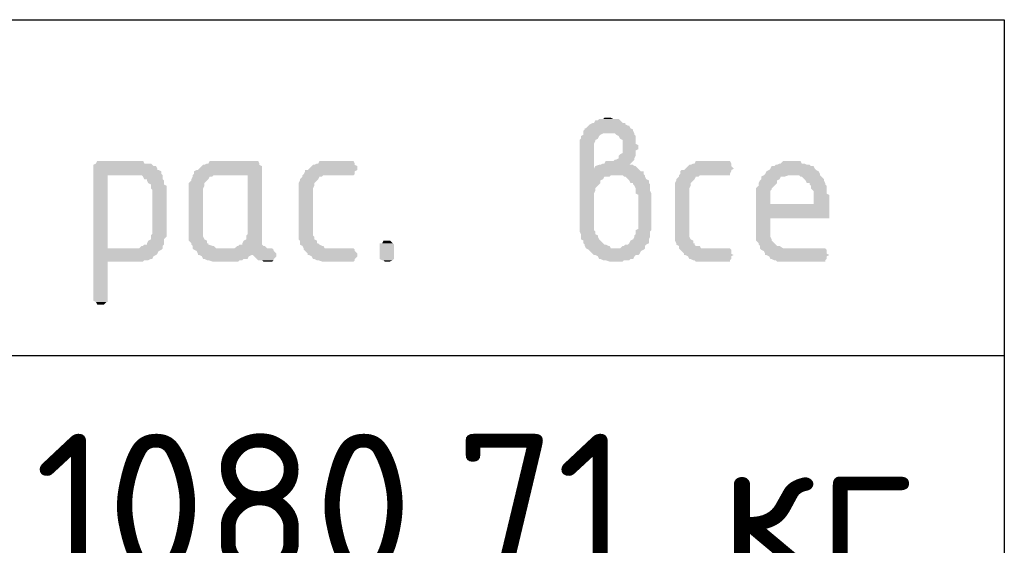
# Model space of a CAD drawing. Header units: millimetres. Extents: x -2765404 to 1548445, y -374876 to 1313256.
# Tile 25 of 77: x 52919 to 55174, y -225194 to -223991. Entities that reach past the tile are written whole.
import ezdxf

# ---------------------------------------------------------------- set-up
doc = ezdxf.new("R2010")
doc.units = ezdxf.units.MM
doc.layers.add('PDF _PDF _Текст', color=7, linetype='Continuous')
doc.layers.add('PDF _Текст', color=7, linetype='Continuous')
doc.styles.add('PDF ISOCPEUR', font='isocpeur.ttf')

msp = doc.modelspace()

# ---------------------------------------------------------------- linework, layer by layer
at = {"layer": 'PDF _PDF _Текст', "lineweight": 25}
msp.add_lwpolyline([(55174, -230921), (35820.1, -230921), (35820.1, -223990.7), (55174, -223990.7)], close=True, dxfattribs=at)
msp.add_lwpolyline([(35820.1, -224760), (55174, -224760)], dxfattribs=at)
at = {"layer": 'PDF _PDF _Текст', "transparency": 33554559}
for points in [[(54231, -224227.2), (54305.9, -224230.1), (54225, -224230.1)], [(54305.9, -224227.2), (54231, -224227.2), (54305.9, -224230.1)], [(54237, -224221.2), (54299.9, -224227.2), (54234, -224227.2)], [(54293.9, -224221.2), (54237, -224221.2), (54299.9, -224227.2)], [(54246, -224218.2), (54293.9, -224221.2), (54243, -224221.2)], [(54290.9, -224218.2), (54246, -224218.2), (54293.9, -224221.2)], [(54258, -224215.2), (54278.9, -224218.2), (54255, -224218.2)], [(54272.9, -224215.2), (54258, -224215.2), (54278.9, -224218.2)], [(54213.1, -224242.1), (54323.8, -224245.1), (54210.1, -224245.1)], [(54323.8, -224245.1), (54210.1, -224245.1), (54326.8, -224251.1)], [(54210.1, -224245.1), (54326.8, -224251.1), (54210.1, -224251.1)], [(54317.8, -224239.1), (54213.1, -224239.1), (54323.8, -224242.1)], [(54213.1, -224239.1), (54323.8, -224242.1), (54213.1, -224242.1)], [(54323.8, -224242.1), (54213.1, -224242.1), (54323.8, -224245.1)], [(54222, -224233.1), (54317.8, -224239.1), (54216.1, -224239.1)], [(54225, -224230.1), (54311.9, -224233.1), (54222, -224233.1)], [(54314.8, -224233.1), (54222, -224233.1), (54317.8, -224239.1)], [(54305.9, -224230.1), (54225, -224230.1), (54311.9, -224233.1)], [(54204.1, -224263.1), (54237, -224266.1), (54201.1, -224266.1)], [(54237, -224266.1), (54201.1, -224266.1), (54237, -224269.1)], [(54201.1, -224266.1), (54237, -224269.1), (54201.1, -224269.1)], [(54237, -224269.1), (54201.1, -224269.1), (54234, -224275.1)], [(54201.1, -224269.1), (54234, -224275.1), (54201.1, -224275.1)], [(54210.1, -224254.1), (54246, -224257.1), (54204.1, -224257.1)], [(54246, -224257.1), (54204.1, -224257.1), (54243, -224263.1)], [(54204.1, -224257.1), (54243, -224263.1), (54204.1, -224263.1)], [(54243, -224263.1), (54204.1, -224263.1), (54237, -224266.1)], [(54255, -224251.1), (54210.1, -224251.1), (54249, -224254.1)], [(54210.1, -224251.1), (54249, -224254.1), (54210.1, -224254.1)], [(54249, -224254.1), (54210.1, -224254.1), (54246, -224257.1)], [(54326.8, -224251.1), (54281.9, -224251.1), (54326.8, -224254.1)], [(54281.9, -224251.1), (54326.8, -224254.1), (54284.9, -224254.1)], [(54326.8, -224254.1), (54284.9, -224254.1), (54329.8, -224257.1)], [(54284.9, -224254.1), (54329.8, -224257.1), (54290.9, -224257.1)], [(54329.8, -224257.1), (54290.9, -224257.1), (54329.8, -224263.1)], [(54290.9, -224257.1), (54329.8, -224263.1), (54293.9, -224263.1)], [(54329.8, -224263.1), (54293.9, -224263.1), (54329.8, -224266.1)], [(54293.9, -224263.1), (54329.8, -224266.1), (54299.9, -224266.1)], [(54329.8, -224266.1), (54299.9, -224266.1), (54329.8, -224269.1)], [(54299.9, -224266.1), (54329.8, -224269.1), (54299.9, -224269.1)], [(54329.8, -224269.1), (54299.9, -224269.1), (54329.8, -224275.1)], [(54299.9, -224269.1), (54329.8, -224275.1), (54299.9, -224275.1)], [(54234, -224275.1), (54201.1, -224275.1), (54234, -224278)], [(54201.1, -224275.1), (54234, -224278), (54201.1, -224278)], [(54234, -224278), (54201.1, -224278), (54234, -224284)], [(54201.1, -224278), (54234, -224284), (54201.1, -224284)], [(54234, -224284), (54201.1, -224284), (54234, -224331.9)], [(54201.1, -224284), (54234, -224331.9), (54201.1, -224331.9)], [(54329.8, -224275.1), (54299.9, -224275.1), (54335.8, -224278)], [(54299.9, -224275.1), (54335.8, -224278), (54299.9, -224278)], [(54335.8, -224278), (54299.9, -224278), (54335.8, -224284)], [(54299.9, -224278), (54335.8, -224284), (54299.9, -224284)], [(54335.8, -224284), (54299.9, -224284), (54335.8, -224287)], [(54299.9, -224284), (54335.8, -224287), (54299.9, -224287)], [(54335.8, -224287), (54299.9, -224287), (54329.8, -224290)], [(54299.9, -224287), (54329.8, -224290), (54299.9, -224290)], [(54329.8, -224290), (54299.9, -224290), (54329.8, -224296)], [(54299.9, -224290), (54329.8, -224296), (54299.9, -224296)], [(53096.4, -224314), (53204.2, -224320), (53093.4, -224320)], [(53201.2, -224314), (53096.4, -224314), (53204.2, -224320)], [(53353.9, -224314), (53467.6, -224320), (53350.9, -224320)], [(53464.7, -224314), (53353.9, -224314), (53467.6, -224320)], [(53605.4, -224314), (53686.2, -224320), (53602.4, -224320)], [(53683.2, -224314), (53605.4, -224314), (53686.2, -224320)], [(54261, -224314), (54317.8, -224320), (54258, -224320)], [(54323.8, -224314), (54261, -224314), (54317.8, -224320)], [(54281.9, -224311), (54323.8, -224314), (54278.9, -224314)], [(54326.8, -224311), (54281.9, -224311), (54323.8, -224314)], [(54290.9, -224308), (54326.8, -224311), (54284.9, -224311)], [(54293.9, -224299), (54329.8, -224302), (54290.9, -224302)], [(54329.8, -224302), (54290.9, -224302), (54326.8, -224308)], [(54290.9, -224302), (54326.8, -224308), (54290.9, -224308)], [(54326.8, -224308), (54290.9, -224308), (54326.8, -224311)], [(54299.9, -224296), (54329.8, -224299), (54293.9, -224299)], [(54329.8, -224299), (54293.9, -224299), (54329.8, -224302)], [(54329.8, -224296), (54299.9, -224296), (54329.8, -224299)], [(54467.5, -224314), (54548.4, -224320), (54464.5, -224320)], [(54545.4, -224314), (54467.5, -224314), (54548.4, -224320)], [(54668.1, -224314), (54710, -224320), (54662.1, -224320)], [(54707, -224314), (54668.1, -224314), (54710, -224320)], [(53093.4, -224320), (53222.2, -224323), (53087.5, -224323)], [(53222.2, -224323), (53087.5, -224323), (53225.2, -224325.9)], [(53087.5, -224323), (53225.2, -224325.9), (53087.5, -224325.9)], [(53231.1, -224325.9), (53087.5, -224325.9), (53234.1, -224331.9)], [(53087.5, -224325.9), (53234.1, -224331.9), (53087.5, -224331.9)], [(53234.1, -224331.9), (53087.5, -224331.9), (53234.1, -224334.9)], [(53087.5, -224331.9), (53234.1, -224334.9), (53087.5, -224334.9)], [(53237.1, -224334.9), (53087.5, -224334.9), (53243.1, -224337.9)], [(53087.5, -224334.9), (53243.1, -224337.9), (53087.5, -224337.9)], [(53243.1, -224337.9), (53087.5, -224337.9), (53243.1, -224343.9)], [(53087.5, -224337.9), (53243.1, -224343.9), (53087.5, -224343.9)], [(53219.2, -224320), (53093.4, -224320), (53222.2, -224323)], [(53324, -224334.9), (53473.6, -224337.9), (53318, -224337.9)], [(53473.6, -224337.9), (53318, -224337.9), (53473.6, -224343.9)], [(53318, -224337.9), (53473.6, -224343.9), (53318, -224343.9)], [(53473.6, -224334.9), (53324, -224334.9), (53473.6, -224337.9)], [(53329.9, -224331.9), (53473.6, -224334.9), (53326.9, -224334.9)], [(53335.9, -224325.9), (53473.6, -224331.9), (53329.9, -224331.9)], [(53473.6, -224331.9), (53329.9, -224331.9), (53473.6, -224334.9)], [(53338.9, -224323), (53473.6, -224325.9), (53335.9, -224325.9)], [(53473.6, -224325.9), (53335.9, -224325.9), (53473.6, -224331.9)], [(53467.6, -224323), (53338.9, -224323), (53473.6, -224325.9)], [(53347.9, -224320), (53467.6, -224323), (53341.9, -224323)], [(53467.6, -224320), (53347.9, -224320), (53467.6, -224323)], [(53572.4, -224337.9), (53686.2, -224343.9), (53569.4, -224343.9)], [(53692.2, -224334.9), (53572.4, -224334.9), (53686.2, -224337.9)], [(53572.4, -224334.9), (53686.2, -224337.9), (53572.4, -224337.9)], [(53686.2, -224337.9), (53572.4, -224337.9), (53686.2, -224343.9)], [(53581.4, -224331.9), (53692.2, -224334.9), (53578.4, -224334.9)], [(53587.4, -224325.9), (53692.2, -224331.9), (53581.4, -224331.9)], [(53692.2, -224331.9), (53581.4, -224331.9), (53692.2, -224334.9)], [(53590.4, -224323), (53692.2, -224325.9), (53587.4, -224325.9)], [(53692.2, -224325.9), (53587.4, -224325.9), (53692.2, -224331.9)], [(53686.2, -224323), (53590.4, -224323), (53692.2, -224325.9)], [(53599.4, -224320), (53686.2, -224323), (53593.4, -224323)], [(53686.2, -224320), (53599.4, -224320), (53686.2, -224323)], [(54335.8, -224331.9), (54201.1, -224331.9), (54338.8, -224334.9)], [(54201.1, -224331.9), (54338.8, -224334.9), (54201.1, -224334.9)], [(54338.8, -224334.9), (54201.1, -224334.9), (54341.8, -224337.9)], [(54201.1, -224334.9), (54341.8, -224337.9), (54201.1, -224337.9)], [(54347.8, -224337.9), (54201.1, -224337.9), (54347.8, -224343.9)], [(54201.1, -224337.9), (54347.8, -224343.9), (54201.1, -224343.9)], [(54237, -224325.9), (54335.8, -224331.9), (54234, -224331.9)], [(54246, -224323), (54326.8, -224325.9), (54237, -224325.9)], [(54329.8, -224325.9), (54237, -224325.9), (54335.8, -224331.9)], [(54323.8, -224323), (54246, -224323), (54326.8, -224325.9)], [(54255, -224320), (54314.8, -224323), (54249, -224323)], [(54317.8, -224320), (54255, -224320), (54314.8, -224323)], [(54434.6, -224334.9), (54548.4, -224337.9), (54431.6, -224337.9)], [(54548.4, -224337.9), (54431.6, -224337.9), (54545.4, -224343.9)], [(54431.6, -224337.9), (54545.4, -224343.9), (54431.6, -224343.9)], [(54548.4, -224334.9), (54434.6, -224334.9), (54548.4, -224337.9)], [(54443.6, -224331.9), (54548.4, -224334.9), (54440.6, -224334.9)], [(54449.6, -224325.9), (54554.3, -224331.9), (54443.6, -224331.9)], [(54554.3, -224331.9), (54443.6, -224331.9), (54548.4, -224334.9)], [(54452.6, -224323), (54548.4, -224325.9), (54449.6, -224325.9)], [(54548.4, -224325.9), (54449.6, -224325.9), (54554.3, -224331.9)], [(54548.4, -224323), (54452.6, -224323), (54548.4, -224325.9)], [(54461.5, -224320), (54548.4, -224323), (54455.6, -224323)], [(54548.4, -224320), (54461.5, -224320), (54548.4, -224323)], [(54629.2, -224337.9), (54751.9, -224343.9), (54626.2, -224343.9)], [(54635.2, -224334.9), (54748.9, -224337.9), (54629.2, -224337.9)], [(54748.9, -224337.9), (54629.2, -224337.9), (54751.9, -224343.9)], [(54638.2, -224331.9), (54742.9, -224334.9), (54635.2, -224334.9)], [(54742.9, -224334.9), (54635.2, -224334.9), (54748.9, -224337.9)], [(54641.2, -224325.9), (54739.9, -224331.9), (54638.2, -224331.9)], [(54739.9, -224331.9), (54638.2, -224331.9), (54742.9, -224334.9)], [(54737, -224325.9), (54641.2, -224325.9), (54739.9, -224331.9)], [(54650.1, -224323), (54731, -224325.9), (54647.1, -224325.9)], [(54728, -224323), (54650.1, -224323), (54731, -224325.9)], [(54659.1, -224320), (54722, -224323), (54653.1, -224323)], [(54716, -224320), (54659.1, -224320), (54722, -224323)], [(53243.1, -224343.9), (53087.5, -224343.9), (53246.1, -224346.9)], [(53087.5, -224343.9), (53246.1, -224346.9), (53087.5, -224346.9)], [(53120.4, -224346.9), (53087.5, -224346.9), (53120.4, -224514.5)], [(53087.5, -224346.9), (53120.4, -224514.5), (53087.5, -224514.5)], [(53246.1, -224346.9), (53198.2, -224346.9), (53246.1, -224349.9)], [(53198.2, -224346.9), (53246.1, -224349.9), (53201.2, -224349.9)], [(53246.1, -224349.9), (53201.2, -224349.9), (53246.1, -224355.9)], [(53201.2, -224349.9), (53246.1, -224355.9), (53204.2, -224355.9)], [(53246.1, -224355.9), (53210.2, -224355.9), (53249.1, -224358.9)], [(53210.2, -224355.9), (53249.1, -224358.9), (53210.2, -224358.9)], [(53249.1, -224358.9), (53210.2, -224358.9), (53249.1, -224364.9)], [(53210.2, -224358.9), (53249.1, -224364.9), (53213.2, -224364.9)], [(53312, -224358.9), (53341.9, -224364.9), (53306, -224364.9)], [(53315, -224349.9), (53350.9, -224355.9), (53312, -224355.9)], [(53350.9, -224355.9), (53312, -224355.9), (53347.9, -224358.9)], [(53312, -224355.9), (53347.9, -224358.9), (53312, -224358.9)], [(53347.9, -224358.9), (53312, -224358.9), (53341.9, -224364.9)], [(53318, -224343.9), (53473.6, -224346.9), (53315, -224346.9)], [(53362.9, -224346.9), (53315, -224346.9), (53359.9, -224349.9)], [(53315, -224346.9), (53359.9, -224349.9), (53315, -224349.9)], [(53353.9, -224349.9), (53315, -224349.9), (53350.9, -224355.9)], [(53473.6, -224343.9), (53318, -224343.9), (53473.6, -224346.9)], [(53473.6, -224346.9), (53440.7, -224346.9), (53473.6, -224481.6)], [(53440.7, -224346.9), (53473.6, -224481.6), (53440.7, -224481.6)], [(53560.4, -224358.9), (53593.4, -224364.9), (53557.5, -224364.9)], [(53566.4, -224349.9), (53602.4, -224355.9), (53560.4, -224355.9)], [(53602.4, -224355.9), (53560.4, -224355.9), (53599.4, -224358.9)], [(53560.4, -224355.9), (53599.4, -224358.9), (53560.4, -224358.9)], [(53599.4, -224358.9), (53560.4, -224358.9), (53593.4, -224364.9)], [(53569.4, -224343.9), (53683.2, -224346.9), (53566.4, -224346.9)], [(53614.3, -224346.9), (53566.4, -224346.9), (53611.3, -224349.9)], [(53566.4, -224346.9), (53611.3, -224349.9), (53566.4, -224349.9)], [(53605.4, -224349.9), (53566.4, -224349.9), (53602.4, -224355.9)], [(53686.2, -224343.9), (53569.4, -224343.9), (53683.2, -224346.9)], [(54347.8, -224343.9), (54201.1, -224343.9), (54350.8, -224346.9)], [(54201.1, -224343.9), (54350.8, -224346.9), (54201.1, -224346.9)], [(54272.9, -224346.9), (54201.1, -224346.9), (54269.9, -224349.9)], [(54201.1, -224346.9), (54269.9, -224349.9), (54201.1, -224349.9)], [(54258, -224349.9), (54201.1, -224349.9), (54255, -224355.9)], [(54201.1, -224349.9), (54255, -224355.9), (54201.1, -224355.9)], [(54255, -224355.9), (54201.1, -224355.9), (54249, -224358.9)], [(54201.1, -224355.9), (54249, -224358.9), (54201.1, -224358.9)], [(54249, -224358.9), (54201.1, -224358.9), (54249, -224364.9)], [(54201.1, -224358.9), (54249, -224364.9), (54201.1, -224364.9)], [(54350.8, -224346.9), (54299.9, -224346.9), (54350.8, -224349.9)], [(54299.9, -224346.9), (54350.8, -224349.9), (54302.9, -224349.9)], [(54350.8, -224349.9), (54305.9, -224349.9), (54353.8, -224355.9)], [(54305.9, -224349.9), (54353.8, -224355.9), (54311.9, -224355.9)], [(54353.8, -224355.9), (54311.9, -224355.9), (54359.8, -224358.9)], [(54311.9, -224355.9), (54359.8, -224358.9), (54314.8, -224358.9)], [(54359.8, -224358.9), (54314.8, -224358.9), (54359.8, -224364.9)], [(54314.8, -224358.9), (54359.8, -224364.9), (54317.8, -224364.9)], [(54422.6, -224358.9), (54455.6, -224364.9), (54419.6, -224364.9)], [(54428.6, -224349.9), (54464.5, -224355.9), (54422.6, -224355.9)], [(54464.5, -224355.9), (54422.6, -224355.9), (54461.5, -224358.9)], [(54422.6, -224355.9), (54461.5, -224358.9), (54422.6, -224358.9)], [(54461.5, -224358.9), (54422.6, -224358.9), (54455.6, -224364.9)], [(54431.6, -224343.9), (54545.4, -224346.9), (54428.6, -224346.9)], [(54476.5, -224346.9), (54428.6, -224346.9), (54473.5, -224349.9)], [(54428.6, -224346.9), (54473.5, -224349.9), (54428.6, -224349.9)], [(54467.5, -224349.9), (54428.6, -224349.9), (54464.5, -224355.9)], [(54545.4, -224343.9), (54431.6, -224343.9), (54545.4, -224346.9)], [(54614.2, -224358.9), (54653.1, -224364.9), (54611.2, -224364.9)], [(54617.2, -224355.9), (54653.1, -224358.9), (54614.2, -224358.9)], [(54653.1, -224358.9), (54614.2, -224358.9), (54653.1, -224364.9)], [(54623.2, -224346.9), (54671.1, -224349.9), (54617.2, -224349.9)], [(54662.1, -224349.9), (54617.2, -224349.9), (54659.1, -224355.9)], [(54617.2, -224349.9), (54659.1, -224355.9), (54617.2, -224355.9)], [(54659.1, -224355.9), (54617.2, -224355.9), (54653.1, -224358.9)], [(54626.2, -224343.9), (54751.9, -224346.9), (54623.2, -224346.9)], [(54680.1, -224346.9), (54623.2, -224346.9), (54671.1, -224349.9)], [(54751.9, -224343.9), (54626.2, -224343.9), (54751.9, -224346.9)], [(54751.9, -224346.9), (54704, -224346.9), (54754.9, -224349.9)], [(54704, -224346.9), (54754.9, -224349.9), (54707, -224349.9)], [(54754.9, -224349.9), (54710, -224349.9), (54760.9, -224355.9)], [(54710, -224349.9), (54760.9, -224355.9), (54716, -224355.9)], [(54760.9, -224355.9), (54716, -224355.9), (54760.9, -224358.9)], [(54716, -224355.9), (54760.9, -224358.9), (54719, -224358.9)], [(54760.9, -224358.9), (54719, -224358.9), (54763.9, -224364.9)], [(54719, -224358.9), (54763.9, -224364.9), (54722, -224364.9)], [(53249.1, -224364.9), (53213.2, -224364.9), (53249.1, -224367.9)], [(53213.2, -224364.9), (53249.1, -224367.9), (53219.2, -224367.9)], [(53249.1, -224367.9), (53219.2, -224367.9), (53255.1, -224370.9)], [(53219.2, -224367.9), (53255.1, -224370.9), (53219.2, -224370.9)], [(53255.1, -224370.9), (53219.2, -224370.9), (53255.1, -224376.8)], [(53219.2, -224370.9), (53255.1, -224376.8), (53219.2, -224376.8)], [(53255.1, -224376.8), (53219.2, -224376.8), (53255.1, -224379.8)], [(53219.2, -224376.8), (53255.1, -224379.8), (53222.2, -224379.8)], [(53255.1, -224379.8), (53222.2, -224379.8), (53255.1, -224481.6)], [(53222.2, -224379.8), (53255.1, -224481.6), (53222.2, -224481.6)], [(53341.9, -224364.9), (53306, -224364.9), (53341.9, -224367.9)], [(53306, -224364.9), (53341.9, -224367.9), (53306, -224367.9)], [(53341.9, -224367.9), (53306, -224367.9), (53341.9, -224370.9)], [(53306, -224367.9), (53341.9, -224370.9), (53306, -224370.9)], [(53341.9, -224370.9), (53306, -224370.9), (53338.9, -224376.8)], [(53306, -224370.9), (53338.9, -224376.8), (53306, -224376.8)], [(53338.9, -224376.8), (53306, -224376.8), (53338.9, -224379.8)], [(53306, -224376.8), (53338.9, -224379.8), (53306, -224379.8)], [(53338.9, -224379.8), (53306, -224379.8), (53338.9, -224481.6)], [(53306, -224379.8), (53338.9, -224481.6), (53306, -224481.6)], [(53593.4, -224364.9), (53557.5, -224364.9), (53593.4, -224367.9)], [(53557.5, -224364.9), (53593.4, -224367.9), (53557.5, -224367.9)], [(53593.4, -224367.9), (53557.5, -224367.9), (53593.4, -224370.9)], [(53557.5, -224367.9), (53593.4, -224370.9), (53557.5, -224370.9)], [(53593.4, -224370.9), (53557.5, -224370.9), (53590.4, -224376.8)], [(53557.5, -224370.9), (53590.4, -224376.8), (53557.5, -224376.8)], [(53590.4, -224376.8), (53557.5, -224376.8), (53590.4, -224379.8)], [(53557.5, -224376.8), (53590.4, -224379.8), (53557.5, -224379.8)], [(53590.4, -224379.8), (53557.5, -224379.8), (53590.4, -224481.6)], [(53557.5, -224379.8), (53590.4, -224481.6), (53557.5, -224481.6)], [(54249, -224364.9), (54201.1, -224364.9), (54246, -224367.9)], [(54201.1, -224364.9), (54246, -224367.9), (54201.1, -224367.9)], [(54246, -224367.9), (54201.1, -224367.9), (54243, -224370.9)], [(54201.1, -224367.9), (54243, -224370.9), (54201.1, -224370.9)], [(54243, -224370.9), (54201.1, -224370.9), (54237, -224376.8)], [(54201.1, -224370.9), (54237, -224376.8), (54201.1, -224376.8)], [(54237, -224376.8), (54201.1, -224376.8), (54237, -224379.8)], [(54201.1, -224376.8), (54237, -224379.8), (54201.1, -224379.8)], [(54237, -224379.8), (54201.1, -224379.8), (54237, -224382.8)], [(54201.1, -224379.8), (54237, -224382.8), (54201.1, -224382.8)], [(54237, -224382.8), (54201.1, -224382.8), (54234, -224388.8)], [(54201.1, -224382.8), (54234, -224388.8), (54201.1, -224388.8)], [(54359.8, -224364.9), (54323.8, -224364.9), (54362.7, -224367.9)], [(54323.8, -224364.9), (54362.7, -224367.9), (54323.8, -224367.9)], [(54362.7, -224367.9), (54323.8, -224367.9), (54362.7, -224370.9)], [(54323.8, -224367.9), (54362.7, -224370.9), (54326.8, -224370.9)], [(54362.7, -224370.9), (54326.8, -224370.9), (54362.7, -224376.8)], [(54326.8, -224370.9), (54362.7, -224376.8), (54329.8, -224376.8)], [(54362.7, -224376.8), (54329.8, -224376.8), (54362.7, -224379.8)], [(54329.8, -224376.8), (54362.7, -224379.8), (54329.8, -224379.8)], [(54362.7, -224379.8), (54329.8, -224379.8), (54362.7, -224382.8)], [(54329.8, -224379.8), (54362.7, -224382.8), (54329.8, -224382.8)], [(54362.7, -224382.8), (54329.8, -224382.8), (54365.7, -224388.8)], [(54329.8, -224382.8), (54365.7, -224388.8), (54329.8, -224388.8)], [(54455.6, -224364.9), (54419.6, -224364.9), (54455.6, -224367.9)], [(54419.6, -224364.9), (54455.6, -224367.9), (54419.6, -224367.9)], [(54455.6, -224367.9), (54419.6, -224367.9), (54455.6, -224370.9)], [(54419.6, -224367.9), (54455.6, -224370.9), (54419.6, -224370.9)], [(54455.6, -224370.9), (54419.6, -224370.9), (54452.6, -224376.8)], [(54419.6, -224370.9), (54452.6, -224376.8), (54419.6, -224376.8)], [(54452.6, -224376.8), (54419.6, -224376.8), (54452.6, -224379.8)], [(54419.6, -224376.8), (54452.6, -224379.8), (54419.6, -224379.8)], [(54452.6, -224379.8), (54419.6, -224379.8), (54452.6, -224481.6)], [(54419.6, -224379.8), (54452.6, -224481.6), (54419.6, -224481.6)], [(54611.2, -224370.9), (54641.2, -224376.8), (54605.2, -224376.8)], [(54641.2, -224376.8), (54605.2, -224376.8), (54641.2, -224379.8)], [(54605.2, -224376.8), (54641.2, -224379.8), (54605.2, -224379.8)], [(54641.2, -224379.8), (54605.2, -224379.8), (54638.2, -224382.8)], [(54605.2, -224379.8), (54638.2, -224382.8), (54605.2, -224382.8)], [(54638.2, -224382.8), (54605.2, -224382.8), (54638.2, -224388.8)], [(54605.2, -224382.8), (54638.2, -224388.8), (54605.2, -224388.8)], [(54653.1, -224364.9), (54611.2, -224364.9), (54650.1, -224367.9)], [(54611.2, -224364.9), (54650.1, -224367.9), (54611.2, -224367.9)], [(54650.1, -224367.9), (54611.2, -224367.9), (54647.1, -224370.9)], [(54611.2, -224367.9), (54647.1, -224370.9), (54611.2, -224370.9)], [(54647.1, -224370.9), (54611.2, -224370.9), (54641.2, -224376.8)], [(54763.9, -224364.9), (54728, -224364.9), (54763.9, -224367.9)], [(54728, -224364.9), (54763.9, -224367.9), (54728, -224367.9)], [(54763.9, -224367.9), (54728, -224367.9), (54766.9, -224370.9)], [(54728, -224367.9), (54766.9, -224370.9), (54731, -224370.9)], [(54766.9, -224370.9), (54731, -224370.9), (54766.9, -224376.8)], [(54731, -224370.9), (54766.9, -224376.8), (54731, -224376.8)], [(54766.9, -224376.8), (54731, -224376.8), (54766.9, -224379.8)], [(54731, -224376.8), (54766.9, -224379.8), (54734, -224379.8)], [(54766.9, -224379.8), (54734, -224379.8), (54766.9, -224382.8)], [(54734, -224379.8), (54766.9, -224382.8), (54737, -224382.8)], [(54766.9, -224382.8), (54737, -224382.8), (54766.9, -224388.8)], [(54737, -224382.8), (54766.9, -224388.8), (54737, -224388.8)], [(54234, -224388.8), (54201.1, -224388.8), (54234, -224391.8)], [(54201.1, -224388.8), (54234, -224391.8), (54201.1, -224391.8)], [(54234, -224391.8), (54201.1, -224391.8), (54234, -224394.8)], [(54201.1, -224391.8), (54234, -224394.8), (54201.1, -224394.8)], [(54234, -224394.8), (54201.1, -224394.8), (54234, -224463.7)], [(54201.1, -224394.8), (54234, -224463.7), (54201.1, -224463.7)], [(54365.7, -224388.8), (54329.8, -224388.8), (54365.7, -224391.8)], [(54329.8, -224388.8), (54365.7, -224391.8), (54335.8, -224391.8)], [(54365.7, -224391.8), (54335.8, -224391.8), (54365.7, -224394.8)], [(54335.8, -224391.8), (54365.7, -224394.8), (54335.8, -224394.8)], [(54365.7, -224394.8), (54335.8, -224394.8), (54365.7, -224463.7)], [(54335.8, -224394.8), (54365.7, -224463.7), (54335.8, -224463.7)], [(54638.2, -224388.8), (54605.2, -224388.8), (54638.2, -224391.8)], [(54605.2, -224388.8), (54638.2, -224391.8), (54605.2, -224391.8)], [(54638.2, -224391.8), (54605.2, -224391.8), (54638.2, -224394.8)], [(54605.2, -224391.8), (54638.2, -224394.8), (54605.2, -224394.8)], [(54638.2, -224394.8), (54605.2, -224394.8), (54638.2, -224412.8)], [(54605.2, -224394.8), (54638.2, -224412.8), (54605.2, -224412.8)], [(54766.9, -224388.8), (54737, -224388.8), (54772.9, -224391.8)], [(54737, -224388.8), (54772.9, -224391.8), (54737, -224391.8)], [(54772.9, -224391.8), (54737, -224391.8), (54772.9, -224394.8)], [(54737, -224391.8), (54772.9, -224394.8), (54737, -224394.8)], [(54772.9, -224394.8), (54737, -224394.8), (54772.9, -224412.8)], [(54737, -224394.8), (54772.9, -224412.8), (54737, -224412.8)], [(54772.9, -224412.8), (54605.2, -224412.8), (54772.9, -224445.7)], [(54605.2, -224412.8), (54772.9, -224445.7), (54605.2, -224445.7)], [(54638.2, -224445.7), (54605.2, -224445.7), (54638.2, -224481.6)], [(54605.2, -224445.7), (54638.2, -224481.6), (54605.2, -224481.6)], [(54234, -224463.7), (54201.1, -224463.7), (54234, -224469.6)], [(54201.1, -224463.7), (54234, -224469.6), (54201.1, -224469.6)], [(54234, -224469.6), (54201.1, -224469.6), (54234, -224472.6)], [(54201.1, -224469.6), (54234, -224472.6), (54201.1, -224472.6)], [(54234, -224472.6), (54201.1, -224472.6), (54237, -224475.6)], [(54201.1, -224472.6), (54237, -224475.6), (54201.1, -224475.6)], [(54335.8, -224469.6), (54365.7, -224472.6), (54329.8, -224472.6)], [(54365.7, -224472.6), (54329.8, -224472.6), (54362.7, -224475.6)], [(54329.8, -224472.6), (54362.7, -224475.6), (54329.8, -224475.6)], [(54365.7, -224463.7), (54335.8, -224463.7), (54365.7, -224469.6)], [(54335.8, -224463.7), (54365.7, -224469.6), (54335.8, -224469.6)], [(54365.7, -224469.6), (54335.8, -224469.6), (54365.7, -224472.6)], [(53213.2, -224496.6), (53249.1, -224502.6), (53210.2, -224502.6)], [(53219.2, -224493.6), (53249.1, -224496.6), (53213.2, -224496.6)], [(53249.1, -224496.6), (53213.2, -224496.6), (53249.1, -224502.6)], [(53222.2, -224481.6), (53255.1, -224484.6), (53219.2, -224484.6)], [(53255.1, -224484.6), (53219.2, -224484.6), (53255.1, -224487.6)], [(53219.2, -224484.6), (53255.1, -224487.6), (53219.2, -224487.6)], [(53255.1, -224487.6), (53219.2, -224487.6), (53249.1, -224493.6)], [(53219.2, -224487.6), (53249.1, -224493.6), (53219.2, -224493.6)], [(53249.1, -224493.6), (53219.2, -224493.6), (53249.1, -224496.6)], [(53255.1, -224481.6), (53222.2, -224481.6), (53255.1, -224484.6)], [(53338.9, -224481.6), (53306, -224481.6), (53338.9, -224484.6)], [(53306, -224481.6), (53338.9, -224484.6), (53306, -224484.6)], [(53338.9, -224484.6), (53306, -224484.6), (53338.9, -224487.6)], [(53306, -224484.6), (53338.9, -224487.6), (53306, -224487.6)], [(53338.9, -224487.6), (53306, -224487.6), (53341.9, -224493.6)], [(53306, -224487.6), (53341.9, -224493.6), (53306, -224493.6)], [(53341.9, -224493.6), (53306, -224493.6), (53347.9, -224496.6)], [(53306, -224493.6), (53347.9, -224496.6), (53306, -224496.6)], [(53347.9, -224496.6), (53306, -224496.6), (53347.9, -224502.6)], [(53306, -224496.6), (53347.9, -224502.6), (53312, -224502.6)], [(53431.7, -224496.6), (53473.6, -224502.6), (53428.7, -224502.6)], [(53437.7, -224493.6), (53473.6, -224496.6), (53431.7, -224496.6)], [(53473.6, -224496.6), (53431.7, -224496.6), (53473.6, -224502.6)], [(53440.7, -224481.6), (53473.6, -224484.6), (53437.7, -224484.6)], [(53473.6, -224484.6), (53437.7, -224484.6), (53473.6, -224487.6)], [(53437.7, -224484.6), (53473.6, -224487.6), (53437.7, -224487.6)], [(53473.6, -224487.6), (53437.7, -224487.6), (53473.6, -224493.6)], [(53437.7, -224487.6), (53473.6, -224493.6), (53437.7, -224493.6)], [(53473.6, -224493.6), (53437.7, -224493.6), (53473.6, -224496.6)], [(53473.6, -224481.6), (53440.7, -224481.6), (53473.6, -224484.6)], [(53590.4, -224481.6), (53557.5, -224481.6), (53590.4, -224484.6)], [(53557.5, -224481.6), (53590.4, -224484.6), (53557.5, -224484.6)], [(53590.4, -224484.6), (53557.5, -224484.6), (53593.4, -224487.6)], [(53557.5, -224484.6), (53593.4, -224487.6), (53557.5, -224487.6)], [(53593.4, -224487.6), (53557.5, -224487.6), (53593.4, -224493.6)], [(53557.5, -224487.6), (53593.4, -224493.6), (53557.5, -224493.6)], [(53593.4, -224493.6), (53557.5, -224493.6), (53599.4, -224496.6)], [(53557.5, -224493.6), (53599.4, -224496.6), (53560.4, -224496.6)], [(53599.4, -224496.6), (53560.4, -224496.6), (53599.4, -224502.6)], [(53560.4, -224496.6), (53599.4, -224502.6), (53560.4, -224502.6)], [(53752, -224496.6), (53773, -224502.6), (53749, -224502.6)], [(53767, -224496.6), (53752, -224496.6), (53773, -224502.6)], [(54237, -224475.6), (54201.1, -224475.6), (54237, -224481.6)], [(54201.1, -224475.6), (54237, -224481.6), (54204.1, -224481.6)], [(54237, -224481.6), (54204.1, -224481.6), (54243, -224484.6)], [(54204.1, -224481.6), (54243, -224484.6), (54204.1, -224484.6)], [(54243, -224484.6), (54204.1, -224484.6), (54243, -224487.6)], [(54204.1, -224484.6), (54243, -224487.6), (54204.1, -224487.6)], [(54243, -224487.6), (54204.1, -224487.6), (54246, -224493.6)], [(54204.1, -224487.6), (54246, -224493.6), (54204.1, -224493.6)], [(54246, -224493.6), (54204.1, -224493.6), (54249, -224496.6)], [(54204.1, -224493.6), (54249, -224496.6), (54210.1, -224496.6)], [(54249, -224496.6), (54210.1, -224496.6), (54255, -224502.6)], [(54210.1, -224496.6), (54255, -224502.6), (54210.1, -224502.6)], [(54317.8, -224496.6), (54359.8, -224502.6), (54314.8, -224502.6)], [(54323.8, -224493.6), (54359.8, -224496.6), (54317.8, -224496.6)], [(54359.8, -224496.6), (54317.8, -224496.6), (54359.8, -224502.6)], [(54326.8, -224487.6), (54359.8, -224493.6), (54323.8, -224493.6)], [(54359.8, -224493.6), (54323.8, -224493.6), (54359.8, -224496.6)], [(54329.8, -224481.6), (54362.7, -224484.6), (54326.8, -224484.6)], [(54362.7, -224484.6), (54326.8, -224484.6), (54362.7, -224487.6)], [(54326.8, -224484.6), (54362.7, -224487.6), (54326.8, -224487.6)], [(54362.7, -224487.6), (54326.8, -224487.6), (54359.8, -224493.6)], [(54362.7, -224475.6), (54329.8, -224475.6), (54362.7, -224481.6)], [(54329.8, -224475.6), (54362.7, -224481.6), (54329.8, -224481.6)], [(54362.7, -224481.6), (54329.8, -224481.6), (54362.7, -224484.6)], [(54452.6, -224481.6), (54419.6, -224481.6), (54452.6, -224484.6)], [(54419.6, -224481.6), (54452.6, -224484.6), (54419.6, -224484.6)], [(54452.6, -224484.6), (54419.6, -224484.6), (54452.6, -224487.6)], [(54419.6, -224484.6), (54452.6, -224487.6), (54419.6, -224487.6)], [(54452.6, -224487.6), (54419.6, -224487.6), (54455.6, -224493.6)], [(54419.6, -224487.6), (54455.6, -224493.6), (54419.6, -224493.6)], [(54455.6, -224493.6), (54419.6, -224493.6), (54461.5, -224496.6)], [(54419.6, -224493.6), (54461.5, -224496.6), (54419.6, -224496.6)], [(54461.5, -224496.6), (54419.6, -224496.6), (54461.5, -224502.6)], [(54419.6, -224496.6), (54461.5, -224502.6), (54422.6, -224502.6)], [(54638.2, -224481.6), (54605.2, -224481.6), (54638.2, -224484.6)], [(54605.2, -224481.6), (54638.2, -224484.6), (54605.2, -224484.6)], [(54638.2, -224484.6), (54605.2, -224484.6), (54638.2, -224487.6)], [(54605.2, -224484.6), (54638.2, -224487.6), (54605.2, -224487.6)], [(54638.2, -224487.6), (54605.2, -224487.6), (54641.2, -224493.6)], [(54605.2, -224487.6), (54641.2, -224493.6), (54605.2, -224493.6)], [(54641.2, -224493.6), (54605.2, -224493.6), (54641.2, -224496.6)], [(54605.2, -224493.6), (54641.2, -224496.6), (54605.2, -224496.6)], [(54641.2, -224496.6), (54605.2, -224496.6), (54647.1, -224502.6)], [(54605.2, -224496.6), (54647.1, -224502.6), (54611.2, -224502.6)], [(53246.1, -224514.5), (53087.5, -224514.5), (53243.1, -224517.5)], [(53087.5, -224514.5), (53243.1, -224517.5), (53087.5, -224517.5)], [(53243.1, -224517.5), (53087.5, -224517.5), (53237.1, -224520.5)], [(53087.5, -224517.5), (53237.1, -224520.5), (53087.5, -224520.5)], [(53198.2, -224508.6), (53246.1, -224514.5), (53192.2, -224514.5)], [(53246.1, -224508.6), (53198.2, -224508.6), (53246.1, -224514.5)], [(53204.2, -224505.6), (53246.1, -224508.6), (53201.2, -224508.6)], [(53249.1, -224505.6), (53204.2, -224505.6), (53246.1, -224508.6)], [(53249.1, -224502.6), (53210.2, -224502.6), (53249.1, -224505.6)], [(53210.2, -224502.6), (53249.1, -224505.6), (53210.2, -224505.6)], [(53350.9, -224502.6), (53312, -224502.6), (53350.9, -224505.6)], [(53312, -224502.6), (53350.9, -224505.6), (53312, -224505.6)], [(53350.9, -224505.6), (53312, -224505.6), (53359.9, -224508.6)], [(53312, -224505.6), (53359.9, -224508.6), (53315, -224508.6)], [(53362.9, -224508.6), (53315, -224508.6), (53368.9, -224514.5)], [(53315, -224508.6), (53368.9, -224514.5), (53315, -224514.5)], [(53497.6, -224514.5), (53315, -224514.5), (53500.6, -224517.5)], [(53315, -224514.5), (53500.6, -224517.5), (53318, -224517.5)], [(53500.6, -224517.5), (53318, -224517.5), (53500.6, -224520.5)], [(53318, -224517.5), (53500.6, -224520.5), (53324, -224520.5)], [(53416.8, -224508.6), (53485.6, -224514.5), (53410.8, -224514.5)], [(53479.6, -224508.6), (53416.8, -224508.6), (53485.6, -224514.5)], [(53422.7, -224505.6), (53476.6, -224508.6), (53419.7, -224508.6)], [(53473.6, -224505.6), (53422.7, -224505.6), (53476.6, -224508.6)], [(53473.6, -224502.6), (53428.7, -224502.6), (53473.6, -224505.6)], [(53428.7, -224502.6), (53473.6, -224505.6), (53428.7, -224505.6)], [(53602.4, -224502.6), (53560.4, -224502.6), (53605.4, -224505.6)], [(53560.4, -224502.6), (53605.4, -224505.6), (53560.4, -224505.6)], [(53605.4, -224505.6), (53560.4, -224505.6), (53611.3, -224508.6)], [(53560.4, -224505.6), (53611.3, -224508.6), (53566.4, -224508.6)], [(53614.3, -224508.6), (53566.4, -224508.6), (53617.3, -224514.5)], [(53566.4, -224508.6), (53617.3, -224514.5), (53569.4, -224514.5)], [(53683.2, -224514.5), (53569.4, -224514.5), (53686.2, -224517.5)], [(53569.4, -224514.5), (53686.2, -224517.5), (53569.4, -224517.5)], [(53686.2, -224517.5), (53569.4, -224517.5), (53686.2, -224520.5)], [(53569.4, -224517.5), (53686.2, -224520.5), (53572.4, -224520.5)], [(53773, -224502.6), (53743.1, -224502.6), (53776, -224505.6)], [(53743.1, -224502.6), (53776, -224505.6), (53743.1, -224505.6)], [(53776, -224505.6), (53743.1, -224505.6), (53776, -224508.6)], [(53743.1, -224505.6), (53776, -224508.6), (53743.1, -224508.6)], [(53776, -224508.6), (53743.1, -224508.6), (53776, -224514.5)], [(53743.1, -224508.6), (53776, -224514.5), (53743.1, -224514.5)], [(53776, -224514.5), (53743.1, -224514.5), (53776, -224529.5)], [(53743.1, -224514.5), (53776, -224529.5), (53743.1, -224529.5)], [(54255, -224502.6), (54210.1, -224502.6), (54258, -224505.6)], [(54210.1, -224502.6), (54258, -224505.6), (54213.1, -224505.6)], [(54261, -224505.6), (54213.1, -224505.6), (54267, -224508.6)], [(54213.1, -224505.6), (54267, -224508.6), (54213.1, -224508.6)], [(54269.9, -224508.6), (54213.1, -224508.6), (54272.9, -224514.5)], [(54213.1, -224508.6), (54272.9, -224514.5), (54216.1, -224514.5)], [(54350.8, -224514.5), (54216.1, -224514.5), (54347.8, -224517.5)], [(54216.1, -224514.5), (54347.8, -224517.5), (54222, -224517.5)], [(54347.8, -224517.5), (54222, -224517.5), (54341.8, -224520.5)], [(54222, -224517.5), (54341.8, -224520.5), (54225, -224520.5)], [(54299.9, -224508.6), (54350.8, -224514.5), (54293.9, -224514.5)], [(54350.8, -224508.6), (54299.9, -224508.6), (54350.8, -224514.5)], [(54305.9, -224505.6), (54350.8, -224508.6), (54302.9, -224508.6)], [(54353.8, -224505.6), (54305.9, -224505.6), (54350.8, -224508.6)], [(54314.8, -224502.6), (54353.8, -224505.6), (54311.9, -224505.6)], [(54359.8, -224502.6), (54314.8, -224502.6), (54353.8, -224505.6)], [(54464.5, -224502.6), (54422.6, -224502.6), (54464.5, -224505.6)], [(54422.6, -224502.6), (54464.5, -224505.6), (54422.6, -224505.6)], [(54464.5, -224505.6), (54422.6, -224505.6), (54467.5, -224508.6)], [(54422.6, -224505.6), (54467.5, -224508.6), (54428.6, -224508.6)], [(54476.5, -224508.6), (54428.6, -224508.6), (54479.5, -224514.5)], [(54428.6, -224508.6), (54479.5, -224514.5), (54428.6, -224514.5)], [(54545.4, -224514.5), (54428.6, -224514.5), (54548.4, -224517.5)], [(54428.6, -224514.5), (54548.4, -224517.5), (54431.6, -224517.5)], [(54548.4, -224517.5), (54431.6, -224517.5), (54548.4, -224520.5)], [(54431.6, -224517.5), (54548.4, -224520.5), (54434.6, -224520.5)], [(54647.1, -224502.6), (54611.2, -224502.6), (54650.1, -224505.6)], [(54611.2, -224502.6), (54650.1, -224505.6), (54611.2, -224505.6)], [(54650.1, -224505.6), (54611.2, -224505.6), (54653.1, -224508.6)], [(54611.2, -224505.6), (54653.1, -224508.6), (54614.2, -224508.6)], [(54659.1, -224508.6), (54614.2, -224508.6), (54668.1, -224514.5)], [(54614.2, -224508.6), (54668.1, -224514.5), (54614.2, -224514.5)], [(54763.9, -224514.5), (54614.2, -224514.5), (54766.9, -224517.5)], [(54614.2, -224514.5), (54766.9, -224517.5), (54617.2, -224517.5)], [(54766.9, -224517.5), (54617.2, -224517.5), (54766.9, -224520.5)], [(54617.2, -224517.5), (54766.9, -224520.5), (54623.2, -224520.5)], [(53237.1, -224520.5), (53087.5, -224520.5), (53234.1, -224526.5)], [(53087.5, -224520.5), (53234.1, -224526.5), (53087.5, -224526.5)], [(53234.1, -224526.5), (53087.5, -224526.5), (53231.1, -224529.5)], [(53087.5, -224526.5), (53231.1, -224529.5), (53087.5, -224529.5)], [(53231.1, -224529.5), (53087.5, -224529.5), (53225.2, -224532.5)], [(53087.5, -224529.5), (53225.2, -224532.5), (53087.5, -224532.5)], [(53225.2, -224532.5), (53087.5, -224532.5), (53222.2, -224538.5)], [(53087.5, -224532.5), (53222.2, -224538.5), (53087.5, -224538.5)], [(53219.2, -224538.5), (53087.5, -224538.5), (53213.2, -224541.5)], [(53087.5, -224538.5), (53213.2, -224541.5), (53087.5, -224541.5)], [(53204.2, -224541.5), (53087.5, -224541.5), (53201.2, -224544.5)], [(53087.5, -224541.5), (53201.2, -224544.5), (53087.5, -224544.5)], [(53500.6, -224520.5), (53324, -224520.5), (53506.6, -224526.5)], [(53324, -224520.5), (53506.6, -224526.5), (53326.9, -224526.5)], [(53506.6, -224526.5), (53326.9, -224526.5), (53506.6, -224529.5)], [(53326.9, -224526.5), (53506.6, -224529.5), (53326.9, -224529.5)], [(53449.7, -224529.5), (53329.9, -224529.5), (53443.7, -224532.5)], [(53329.9, -224529.5), (53443.7, -224532.5), (53335.9, -224532.5)], [(53443.7, -224532.5), (53335.9, -224532.5), (53440.7, -224538.5)], [(53335.9, -224532.5), (53440.7, -224538.5), (53338.9, -224538.5)], [(53431.7, -224538.5), (53341.9, -224538.5), (53428.7, -224541.5)], [(53341.9, -224538.5), (53428.7, -224541.5), (53347.9, -224541.5)], [(53422.7, -224541.5), (53350.9, -224541.5), (53419.7, -224544.5)], [(53350.9, -224541.5), (53419.7, -224544.5), (53359.9, -224544.5)], [(53506.6, -224529.5), (53452.7, -224529.5), (53506.6, -224532.5)], [(53452.7, -224529.5), (53506.6, -224532.5), (53455.7, -224532.5)], [(53506.6, -224532.5), (53455.7, -224532.5), (53500.6, -224538.5)], [(53455.7, -224532.5), (53500.6, -224538.5), (53461.7, -224538.5)], [(53500.6, -224538.5), (53461.7, -224538.5), (53500.6, -224541.5)], [(53461.7, -224538.5), (53500.6, -224541.5), (53464.7, -224541.5)], [(53500.6, -224541.5), (53473.6, -224541.5), (53497.6, -224544.5)], [(53473.6, -224541.5), (53497.6, -224544.5), (53476.6, -224544.5)], [(53686.2, -224520.5), (53572.4, -224520.5), (53692.2, -224526.5)], [(53572.4, -224520.5), (53692.2, -224526.5), (53578.4, -224526.5)], [(53692.2, -224526.5), (53578.4, -224526.5), (53692.2, -224529.5)], [(53578.4, -224526.5), (53692.2, -224529.5), (53578.4, -224529.5)], [(53692.2, -224529.5), (53581.4, -224529.5), (53692.2, -224532.5)], [(53581.4, -224529.5), (53692.2, -224532.5), (53587.4, -224532.5)], [(53692.2, -224532.5), (53587.4, -224532.5), (53686.2, -224538.5)], [(53587.4, -224532.5), (53686.2, -224538.5), (53590.4, -224538.5)], [(53686.2, -224538.5), (53593.4, -224538.5), (53686.2, -224541.5)], [(53593.4, -224538.5), (53686.2, -224541.5), (53599.4, -224541.5)], [(53686.2, -224541.5), (53602.4, -224541.5), (53683.2, -224544.5)], [(53602.4, -224541.5), (53683.2, -224544.5), (53611.3, -224544.5)], [(53776, -224529.5), (53743.1, -224529.5), (53776, -224532.5)], [(53743.1, -224529.5), (53776, -224532.5), (53743.1, -224532.5)], [(53776, -224532.5), (53743.1, -224532.5), (53776, -224538.5)], [(53743.1, -224532.5), (53776, -224538.5), (53743.1, -224538.5)], [(53776, -224538.5), (53743.1, -224538.5), (53773, -224541.5)], [(53743.1, -224538.5), (53773, -224541.5), (53749, -224541.5)], [(53773, -224541.5), (53752, -224541.5), (53767, -224544.5)], [(53752, -224541.5), (53767, -224544.5), (53755, -224544.5)], [(54341.8, -224520.5), (54225, -224520.5), (54338.8, -224526.5)], [(54225, -224520.5), (54338.8, -224526.5), (54231, -224526.5)], [(54338.8, -224526.5), (54231, -224526.5), (54335.8, -224529.5)], [(54231, -224526.5), (54335.8, -224529.5), (54234, -224529.5)], [(54329.8, -224529.5), (54237, -224529.5), (54326.8, -224532.5)], [(54237, -224529.5), (54326.8, -224532.5), (54243, -224532.5)], [(54326.8, -224532.5), (54243, -224532.5), (54323.8, -224538.5)], [(54243, -224532.5), (54323.8, -224538.5), (54246, -224538.5)], [(54317.8, -224538.5), (54249, -224538.5), (54314.8, -224541.5)], [(54249, -224538.5), (54314.8, -224541.5), (54255, -224541.5)], [(54302.9, -224541.5), (54261, -224541.5), (54299.9, -224544.5)], [(54261, -224541.5), (54299.9, -224544.5), (54269.9, -224544.5)], [(54548.4, -224520.5), (54434.6, -224520.5), (54548.4, -224526.5)], [(54434.6, -224520.5), (54548.4, -224526.5), (54440.6, -224526.5)], [(54548.4, -224526.5), (54440.6, -224526.5), (54554.3, -224529.5)], [(54440.6, -224526.5), (54554.3, -224529.5), (54440.6, -224529.5)], [(54554.3, -224529.5), (54443.6, -224529.5), (54548.4, -224532.5)], [(54443.6, -224529.5), (54548.4, -224532.5), (54449.6, -224532.5)], [(54548.4, -224532.5), (54449.6, -224532.5), (54548.4, -224538.5)], [(54449.6, -224532.5), (54548.4, -224538.5), (54452.6, -224538.5)], [(54548.4, -224538.5), (54455.6, -224538.5), (54545.4, -224541.5)], [(54455.6, -224538.5), (54545.4, -224541.5), (54461.5, -224541.5)], [(54545.4, -224541.5), (54464.5, -224541.5), (54545.4, -224544.5)], [(54464.5, -224541.5), (54545.4, -224544.5), (54467.5, -224544.5)], [(54766.9, -224520.5), (54623.2, -224520.5), (54766.9, -224526.5)], [(54623.2, -224520.5), (54766.9, -224526.5), (54626.2, -224526.5)], [(54766.9, -224526.5), (54626.2, -224526.5), (54772.9, -224529.5)], [(54626.2, -224526.5), (54772.9, -224529.5), (54626.2, -224529.5)], [(54772.9, -224529.5), (54629.2, -224529.5), (54766.9, -224532.5)], [(54629.2, -224529.5), (54766.9, -224532.5), (54635.2, -224532.5)], [(54766.9, -224532.5), (54635.2, -224532.5), (54766.9, -224538.5)], [(54635.2, -224532.5), (54766.9, -224538.5), (54638.2, -224538.5)], [(54766.9, -224538.5), (54641.2, -224538.5), (54763.9, -224541.5)], [(54641.2, -224538.5), (54763.9, -224541.5), (54647.1, -224541.5)], [(54763.9, -224541.5), (54650.1, -224541.5), (54763.9, -224544.5)], [(54650.1, -224541.5), (54763.9, -224544.5), (54653.1, -224544.5)], [(53120.4, -224544.5), (53087.5, -224544.5), (53120.4, -224625.3)], [(53087.5, -224544.5), (53120.4, -224625.3), (53087.5, -224625.3)], [(53120.4, -224625.3), (53087.5, -224625.3), (53120.4, -224631.3)], [(53087.5, -224625.3), (53120.4, -224631.3), (53087.5, -224631.3)], [(53120.4, -224631.3), (53087.5, -224631.3), (53120.4, -224634.3)], [(53087.5, -224631.3), (53120.4, -224634.3), (53087.5, -224634.3)], [(53120.4, -224634.3), (53087.5, -224634.3), (53120.4, -224637.3)], [(53087.5, -224634.3), (53120.4, -224637.3), (53093.4, -224637.3)], [(53117.4, -224637.3), (53093.4, -224637.3), (53111.4, -224643.3)], [(53093.4, -224637.3), (53111.4, -224643.3), (53096.4, -224643.3)]]:
    msp.add_solid(points, dxfattribs=at)

# ---------------------------------------------------------------- texts
at = {"layer": 'PDF _Текст', "insert": (52952.7, -225268.9), "char_height": 330, "attachment_point": 7, "style": 'PDF ISOCPEUR'}
msp.add_mtext('1080.71 кг', dxfattribs=at)

doc.saveas('drawing.dxf')
